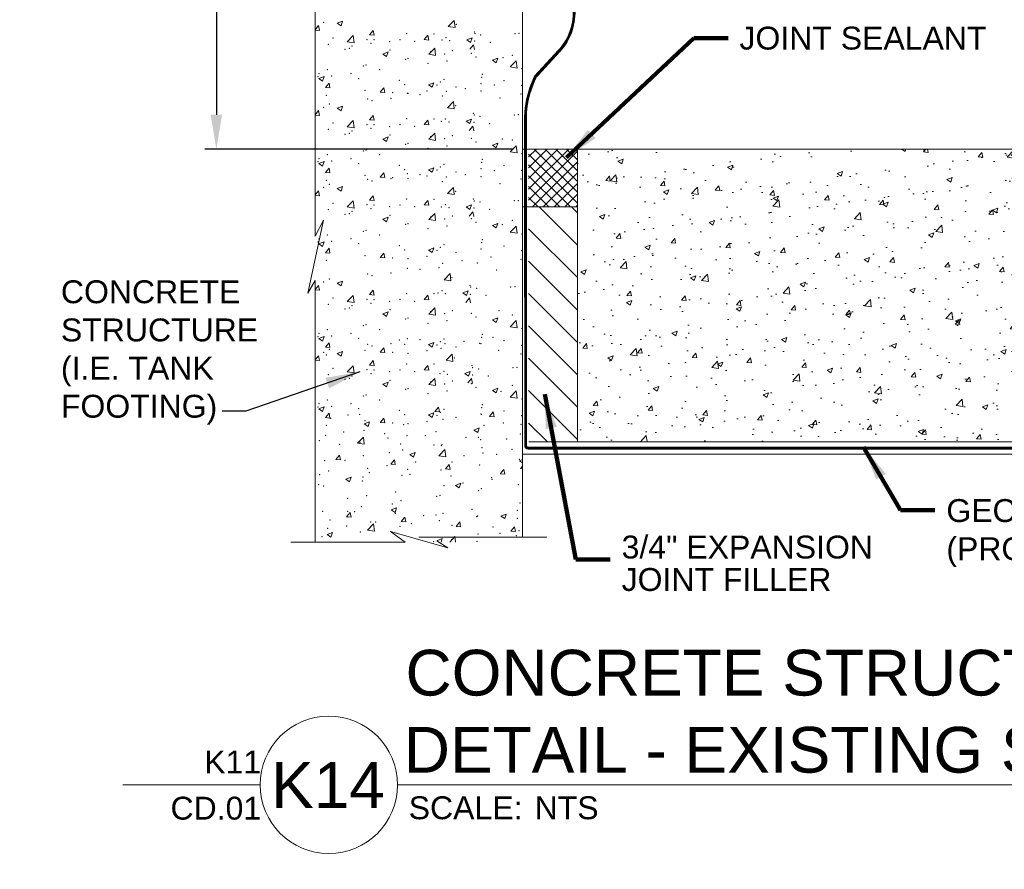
# Model space of a CAD drawing. Header units: inches. Extents: x -1135 to -511, y 39 to 358.
# Tile 22 of 26: x -747 to -683, y 196 to 251. Entities that reach past the tile are written whole.
import ezdxf
from ezdxf.enums import TextEntityAlignment as Align

# ---------------------------------------------------------------- set-up
doc = ezdxf.new("R2010")
doc.units = ezdxf.units.IN
doc.header["$MEASUREMENT"] = 0
doc.layers.get('DefPoints').update_dxf_attribs({"lineweight": 0})
for name, color, linetype, lineweight in [('C-Detl-Grph-Wt 0', 4, 'Continuous', 0), ('G-ANNO-DIMS', 7, 'Continuous', 0), ('G-ANNO-MASK', 16, 'Continuous', 0), ('G-ANNO-NOTE', 4, 'Continuous', 30), ('G-ANNO-PATT', 250, 'Continuous', 0)]:
    doc.layers.add(name, color=color, linetype=linetype, lineweight=lineweight)
doc.layers.add('G-ANNO-NPLT', color=1, linetype='Continuous', lineweight=0, plot=False)
doc.styles.add("AEC_AC_05ArchDims-CC_1_1'", font='arial.ttf', dxfattribs={"height": 1.5})
doc.styles.add("AEC_AC_44Text-LeftTop_1_1'", font='arial.ttf', dxfattribs={"height": 1.5})
doc.styles.add('Arial', font='arial.ttf')
doc.styles.add('Style-Arial', font='arial.ttf')
doc.dimstyles.new("AEC_AC_05_Arch-Dims_1_1'", dxfattribs={"dimtxt": 1.5, "dimasz": 2.25, "dimexe": 0.75, "dimexo": 0.75, "dimgap": 0.75, "dimtad": 1, "dimdec": 4, "dimzin": 15, "dimdsep": 46, "dimlunit": 4, "dimtxsty": "AEC_AC_05ArchDims-CC_1_1'", "dimcen": 0.09, "dimclrd": 256, "dimclre": 256, "dimazin": 2, "dimtfac": 0.7, "dimtdec": 4, "dimtix": 1, "dimtmove": 1, "dimatfit": 3, "dimfxl": 1, "dimfrac": 1, "dimtolj": 1, "dimtzin": 15, "dimlwd": 30, "dimlwe": 30, "dimarcsym": 0})
doc.dimstyles.new("AEC_AC_44_Notes_1_1'", dxfattribs={"dimtxt": 1.5, "dimasz": 2.25, "dimexe": 0.75, "dimexo": 0.75, "dimgap": 0.75, "dimtad": 1, "dimjust": 1, "dimdec": 3, "dimzin": 15, "dimdsep": 46, "dimlunit": 5, "dimtxsty": "AEC_AC_44Text-LeftTop_1_1'", "dimblk": 'NONE', "dimcen": 0.09, "dimclrd": 256, "dimclre": 256, "dimazin": 2, "dimtfac": 0.7, "dimtdec": 3, "dimtmove": 1, "dimatfit": 1, "dimfxl": 1, "dimfrac": 1, "dimtolj": 1, "dimtzin": 15, "dimlwd": 30, "dimlwe": 30, "dimarcsym": 0})

# ---------------------------------------------------------------- blocks, each defined once
blk = doc.blocks.new('_None')
blk = doc.blocks.new('*D69')
at = {"layer": 'DefPoints', "color": 0, "transparency": 16777216}
for p in [(-717.891, 271.947), (-734.202, 242.719), (-714.047, 242.719)]:
    blk.add_point(p, dxfattribs=at)
at = {"layer": 'G-ANNO-DIMS', "lineweight": 25, "transparency": 16777216}
for p, q in [((-718.641, 271.947), (-734.952, 271.947)), ((-714.797, 242.719), (-734.952, 242.719))]:
    blk.add_line(p, q, dxfattribs=at)
at = {"layer": 'G-ANNO-DIMS', "lineweight": -2, "transparency": 16777216}
blk.add_line((-734.202, 269.697), (-734.202, 244.969), dxfattribs=at)
at = {"layer": 'G-ANNO-DIMS', "transparency": 16777216}
for points in [[(-734.577, 269.697), (-733.827, 269.697), (-734.202, 271.947)], [(-734.577, 244.969), (-733.827, 244.969), (-734.202, 242.719)]]:
    blk.add_solid(points, dxfattribs=at)
at = {"layer": 'G-ANNO-DIMS', "color": 0, "lineweight": 25, "transparency": 16777216, "insert": (-735.717, 257.333), "char_height": 1.5, "attachment_point": 5, "rotation": 90, "style": "AEC_AC_05ArchDims-CC_1_1'"}
blk.add_mtext('\\A1;8"', dxfattribs=at)
blk = doc.blocks.new('*U73')
at = {"color": 5}
blk.add_line((0, 0), (6.5588, 0), dxfattribs=at)
blk.add_lwpolyline([(-0.75, 0), (-1.5, 0)], dxfattribs=at)
blk.add_circle((-0.375, 0), 0.375, dxfattribs=at)
at = {"style": 'Arial'}
blk.add_text('SCALE:', height=0.125, dxfattribs=at).set_placement((0.0614, -0.0625), align=Align.TOP_LEFT)
blk.add_attdef('TITLE', text='', height=0.25, dxfattribs=at).set_placement((0.0614, 0.0625), align=Align.BOTTOM_LEFT)
for tag, p, height in [('REFDETL_001', (-0.9874, 0.0646), 0.125), ('DETAIL_001', (-0.6073, -0.125), 0.25), ('DWGREF_001', (-1.2397, -0.1896), 0.125)]:
    blk.add_attdef(tag, p, '', height=height, dxfattribs=at)
blk.add_attdef('SCALE', text='', height=0.125, dxfattribs=at).set_placement((0.7489, -0.0625), align=Align.TOP_LEFT)

msp = doc.modelspace()

# ---------------------------------------------------------------- hatches: boundary and pattern name
at = {"layer": 'G-ANNO-PATT'}
h = msp.add_hatch(dxfattribs=at)
h.set_pattern_fill('ANSI37', color=256, style=0, pattern_type=2)
h.set_pattern_definition([(135, (-712.24716, 240.88284), (-0.35355, -0.35355), []), (225, (-712.24716, 240.88284), (0.35355, -0.35355), [])])
h.paths.add_polyline_path([(-710.54524, 242.71914), (-713.74907, 242.71914), (-713.74907, 238.93277), (-710.54524, 238.93277)])
h = msp.add_hatch(dxfattribs=at)
h.set_pattern_fill('AR-CONC', color=256, scale=0.5)
h.set_pattern_definition([(50, (-667.0517, 244.4088), (3.5863, -0.31376), [0.375, -4.125]), (355, (-667.0517, 244.4088), (-0.69376, 3.76096), [0.3, -3.3]), (100.4514, (-666.753, 244.3826), (2.89254, 3.4472), [0.3187, -3.5057]), (46.184, (-667.0517, 245.409), (5.3362, -0.8276), [0.5625, -6.1875]), (96.636, (-666.607, 245.34), (4.6733, 4.8706), [0.47805, -5.25857]), (351.184, (-667.052, 245.409), (4.6733, 4.8706), [0.45, -4.95]), (21, (-666.5517, 245.1588), (2.98454, -2.0131), [0.375, -4.125]), (326, (-666.5517, 245.1588), (1.21658, 3.62575), [0.3, -3.3]), (71.4514, (-666.303, 244.991), (4.2011, 1.61266), [0.3187, -3.5057]), (37.5, (-667.0517, 244.4088), (0.0608, 1.66447), [0, -3.26, 0, -3.35, 0, -3.3125]), (7.5, (-667.0517, 244.4088), (1.31535, 1.97206), [0, -1.91, 0, -3.185, 0, -1.2625]), (327.5, (-668.1667, 244.4088), (2.669112, -0.112774), [0, -1.25, 0, -3.9, 0, -5.175]), (317.5, (-668.6667, 244.4088), (2.91593, 0.50052), [0, -1.625, 0, -2.59, 0, -3.675])])
h.paths.add_polyline_path([(-643.87529, 242.71914), (-710.54524, 242.71914), (-710.54524, 223.5319), (-643.87529, 223.5319), (-643.87529, 231.81969), (-644.50027, 230.8378), (-643.30582, 234.80818), (-643.87529, 234.22286)])
h = msp.add_hatch(dxfattribs=at)
h.set_pattern_fill('ANSI31', color=256, style=0, pattern_type=2)
h.set_pattern_definition([(135, (-712.2727, 229.6573), (-1.06066, -1.06066), [])])
edge = h.paths.add_edge_path()
edge.add_arc((-713.75775, 223.38998), 0.12897, 86.140113, 176.140113)
edge.add_line((-713.88643, 223.39866), (-713.88643, 223.5319))
edge.add_line((-713.88643, 223.5319), (-710.54524, 223.5319))
edge.add_line((-710.54524, 223.5319), (-710.54524, 231.86959))
edge.add_line((-710.54524, 231.86959), (-710.54524, 234.56512))
edge.add_line((-710.54524, 234.56512), (-710.54524, 238.93277))
edge.add_line((-710.54524, 238.93277), (-713.74907, 238.93277))
edge.add_line((-713.74907, 238.93277), (-713.74907, 233.12552))
edge.add_line((-713.74907, 233.12552), (-713.74907, 230.88574))
edge.add_line((-713.74907, 230.88574), (-713.74907, 230.76519))
edge.add_line((-713.74907, 230.76519), (-713.74907, 223.51866))

# ---------------------------------------------------------------- linework, layer by layer
at = {"layer": 'C-Detl-Grph-Wt 0', "ltscale": 0.022277}
for p, q in [((-643.87529, 242.71914, 0.00019), (-714.14285, 242.71914, 0.00019)), ((-710.54524, 242.71914, 0.00019), (-714.14285, 242.71914, 0.00019)), ((-710.54524, 242.71914, 0.00019), (-710.54524, 223.5319, 0.00019)), ((-710.54524, 238.93277, 0.00019), (-714.14285, 238.93277, 0.00019))]:
    msp.add_line(p, q, dxfattribs=at)
at = {"layer": 'G-ANNO-MASK'}
for p, q in [((-727.73384, 276.85532), (-727.73384, 237.01511)), ((-714.14285, 276.85532), (-714.14285, 241.76054)), ((-714.14285, 241.75482), (-714.14285, 217.29773)), ((-727.73384, 234.09959), (-727.73384, 216.97125)), ((-713.73817, 223.5319, 0.00019), (-643.87529, 223.5319, 0.00019)), ((-714.14285, 222.73211, 0.00038), (-643.87529, 222.73211, 0.00019)), ((-721.83775, 216.97125), (-729.33278, 216.97125)), ((-712.54391, 217.29773, 0.00019), (-720.93357, 217.29773, 0.00019))]:
    msp.add_line(p, q, dxfattribs=at)
at = {"layer": 'G-ANNO-MASK', "ltscale": 0.022277}
for p, q in [((-714.0015, 223.29076), (-714.01169, 242.71914)), ((-713.8815, 223.29858), (-713.89169, 242.71914)), ((-713.7815, 223.19863), (-643.87529, 223.19863)), ((-713.77556, 223.06539), (-643.87529, 223.06539))]:
    msp.add_line(p, q, dxfattribs=at)
for points in [[(-712.6137, 269.57041, -0.16923182), (-712.68689, 269.34586), (-713.92445, 267.47684, 0.28456222), (-713.4814, 265.35877, -0.44876758), (-712.9582, 259.97069, 0.48062753), (-712.31215, 254.5826, -0.44876758), (-711.78895, 249.19451), (-713.35144, 247.49451, 0.12343008), (-714.01169, 244.37078), (-714.01169, 242.71914)], [(-713.89169, 242.71914), (-713.89169, 244.37303, -0.12022072), (-713.27983, 247.36638, -0.12224762), (-713.12713, 247.56123), (-711.70074, 249.11315, 0.4491173), (-712.24512, 254.68223, -0.48119496), (-712.87138, 259.88783, 0.44802595), (-713.40174, 265.44918, -0.28112729), (-713.8164, 267.42266), (-712.54939, 269.33615, 0.15301574), (-712.50373, 269.57283, 0.15301574)]]:
    msp.add_lwpolyline(points, format="xyb", dxfattribs=at)
at = {"layer": 'G-ANNO-MASK', "flags": 128}
for points in [[(-727.73384, 237.01511), (-727.17548, 238.06362), (-728.21288, 233.27791), (-727.73384, 234.09959)], [(-721.83775, 216.97125), (-722.79267, 217.65175), (-719.04119, 216.59055), (-719.61859, 216.97125)]]:
    msp.add_lwpolyline(points, dxfattribs=at)
at = {"layer": 'G-ANNO-MASK', "ltscale": 0.022277}
for centre, radius, start, end in [((-713.77385, 223.29303), 0.22766, 180.5721104, 269.5698871), ((-713.7815, 223.29863), 0.1, 180.0300572, 270)]:
    msp.add_arc(centre, radius, start, end, dxfattribs=at)
at = {"layer": 'G-ANNO-NPLT'}
msp.add_3dface([(-620.8441, 285.13311, -3.51772), (-980.8441, 285.13311, -3.51772), (-980.8441, 39.13311, -3.51772), (-620.8441, 39.13311, -3.51772)], dxfattribs=at)
at = {"layer": 'G-ANNO-PATT'}
for p, q in [((-726.27967, 250.96196), (-725.92958, 251.09635)), ((-726.27967, 250.96196), (-726.03096, 250.7942)), ((-726.03096, 250.7942), (-725.92958, 251.09635)), ((-719.01242, 250.74936), (-718.62297, 251.15524)), ((-718.56774, 250.68038), (-718.62298, 251.15523)), ((-727.73384, 250.54282), (-727.51149, 250.8078)), ((-727.73384, 250.5189), (-727.45368, 250.49439)), ((-727.45368, 250.49438), (-727.51149, 250.80779)), ((-724.16624, 250.20677), (-723.92519, 250.49404)), ((-723.86738, 250.18062), (-723.92519, 250.49403)), ((-719.01242, 250.74935), (-718.56774, 250.68038)), ((-725.62156, 249.75646), (-725.23212, 250.16234)), ((-725.62156, 249.75645), (-725.17688, 249.68748)), ((-725.17688, 249.68748), (-725.23212, 250.16233)), ((-724.16624, 250.20677), (-723.86738, 250.18062)), ((-720.57994, 249.89301), (-720.33889, 250.18028)), ((-720.57994, 249.89301), (-720.28108, 249.86686)), ((-720.28108, 249.86686), (-720.33889, 250.18027)), ((-717.79105, 249.88242), (-717.44096, 250.01681)), ((-717.79105, 249.88242), (-717.54234, 249.71466)), ((-717.54234, 249.71466), (-717.44096, 250.0168)), ((-723.29513, 248.94887), (-722.94504, 249.08326)), ((-723.04642, 248.78111), (-722.94504, 249.08325)), ((-720.28535, 248.92886), (-719.89591, 249.33475)), ((-719.84068, 248.85989), (-719.89592, 249.33473)), ((-717.58796, 249.26244), (-717.34691, 249.54971)), ((-717.2891, 249.23629), (-717.34691, 249.5497)), ((-723.29513, 248.94887), (-723.04642, 248.78111)), ((-720.28536, 248.92885), (-719.84067, 248.85989)), ((-716.10949, 248.54843), (-715.75939, 248.68282)), ((-716.10948, 248.54843), (-715.86077, 248.38067)), ((-715.86077, 248.38067), (-715.75939, 248.68281)), ((-714.94915, 248.10127), (-714.5597, 248.50715)), ((-714.50447, 248.03229), (-714.55971, 248.50714)), ((-714.94915, 248.10125), (-714.50447, 248.03229)), ((-727.49625, 247.33621), (-727.14615, 247.4706)), ((-727.49624, 247.33621), (-727.24753, 247.16845)), ((-727.24753, 247.16845), (-727.14615, 247.47059)), ((-727.05878, 246.75957), (-726.81774, 247.04684)), ((-726.75992, 246.73342), (-726.81774, 247.04683)), ((-720.3106, 246.93577), (-719.96051, 247.07016)), ((-720.06189, 246.76801), (-719.9605, 247.07016)), ((-727.05878, 246.75957), (-726.75992, 246.73342)), ((-723.47248, 246.44581), (-723.23144, 246.73308)), ((-723.47248, 246.44581), (-723.17362, 246.41966)), ((-723.17362, 246.41966), (-723.23144, 246.73307)), ((-720.3106, 246.93577), (-720.06189, 246.76802)), ((-719.05759, 245.42287), (-718.66814, 245.82875)), ((-718.61291, 245.35389), (-718.66815, 245.82874)), ((-727.73384, 244.97478), (-727.51149, 245.23976)), ((-727.45368, 244.92634), (-727.51149, 245.23975)), ((-726.27967, 245.39392), (-725.92958, 245.52831)), ((-726.27967, 245.39392), (-726.03096, 245.22616)), ((-726.03096, 245.22616), (-725.92958, 245.5283)), ((-719.05759, 245.42286), (-718.6129, 245.35389)), ((-727.73384, 244.95085), (-727.45368, 244.92634)), ((-725.62156, 244.18842), (-725.23212, 244.5943)), ((-725.17688, 244.11944), (-725.23212, 244.59429)), ((-724.16624, 244.63873), (-723.92519, 244.92599)), ((-724.16624, 244.63873), (-723.86738, 244.61258)), ((-723.86738, 244.61258), (-723.92519, 244.92599)), ((-720.57994, 244.32497), (-720.33889, 244.61223)), ((-720.28108, 244.29882), (-720.33889, 244.61223)), ((-717.83622, 244.55593), (-717.48613, 244.69032)), ((-717.83622, 244.55593), (-717.58751, 244.38817)), ((-717.58751, 244.38817), (-717.48613, 244.69031)), ((-725.62156, 244.18841), (-725.17688, 244.11944)), ((-720.57994, 244.32497), (-720.28108, 244.29882)), ((-717.63312, 243.93595), (-717.39208, 244.22322)), ((-717.33427, 243.9098), (-717.39208, 244.22321)), ((-723.29513, 243.38083), (-722.94504, 243.51521)), ((-723.29513, 243.38083), (-723.04642, 243.21307)), ((-723.04642, 243.21306), (-722.94504, 243.51521)), ((-720.28536, 243.36081), (-719.84067, 243.29184)), ((-720.28535, 243.36082), (-719.89591, 243.7667)), ((-719.84068, 243.29184), (-719.89592, 243.76669)), ((-716.10949, 242.98039), (-715.75939, 243.11478)), ((-716.10948, 242.98039), (-715.86077, 242.81263)), ((-715.86077, 242.81262), (-715.75939, 243.11477)), ((-714.94915, 242.53322), (-714.5597, 242.93911)), ((-714.94915, 242.53321), (-714.50447, 242.46424)), ((-714.50447, 242.46424), (-714.55971, 242.93909)), ((-727.49625, 241.76817), (-727.14615, 241.90256)), ((-727.24753, 241.60041), (-727.14615, 241.90255)), ((-727.49624, 241.76817), (-727.24753, 241.60041)), ((-727.05878, 241.19153), (-726.81774, 241.47879)), ((-726.75992, 241.16538), (-726.81774, 241.47879)), ((-720.3106, 241.36773), (-719.96051, 241.50212)), ((-720.3106, 241.36773), (-720.06189, 241.19997)), ((-720.06189, 241.19997), (-719.9605, 241.50211)), ((-727.05878, 241.19153), (-726.75992, 241.16538)), ((-723.47248, 240.87777), (-723.23144, 241.16503)), ((-723.47248, 240.87777), (-723.17362, 240.85162)), ((-723.17362, 240.85162), (-723.23144, 241.16503)), ((-727.73384, 239.71466), (-727.51149, 239.97964)), ((-727.45368, 239.66622), (-727.51149, 239.97963)), ((-726.27967, 240.1338), (-725.92958, 240.26819)), ((-726.27967, 240.1338), (-726.03096, 239.96605)), ((-726.03096, 239.96604), (-725.92958, 240.26819)), ((-719.05795, 239.80538), (-718.6685, 240.21126)), ((-718.61327, 239.73641), (-718.66851, 240.21126)), ((-727.73384, 239.69074), (-727.45368, 239.66623)), ((-725.62156, 238.9283), (-725.23212, 239.33418)), ((-725.17688, 238.85933), (-725.23212, 239.33417)), ((-724.16624, 239.37861), (-723.92519, 239.66588)), ((-724.16624, 239.37861), (-723.86738, 239.35247)), ((-723.86738, 239.35246), (-723.92519, 239.66587)), ((-720.57994, 239.06485), (-720.33889, 239.35212)), ((-720.28108, 239.0387), (-720.33889, 239.35211)), ((-719.05795, 239.80537), (-718.61327, 239.73641)), ((-725.62156, 238.92829), (-725.17688, 238.85932)), ((-720.57994, 239.06485), (-720.28108, 239.0387)), ((-717.83658, 238.93844), (-717.48649, 239.07283)), ((-717.83658, 238.93844), (-717.58787, 238.77068)), ((-717.58787, 238.77068), (-717.48649, 239.07283)), ((-723.29513, 238.12071), (-722.94504, 238.2551)), ((-723.29513, 238.12071), (-723.04642, 237.95295)), ((-723.04642, 237.95295), (-722.94504, 238.25509)), ((-720.28536, 238.10069), (-719.84067, 238.03173)), ((-720.28535, 238.1007), (-719.89591, 238.50659)), ((-719.84068, 238.03173), (-719.89592, 238.50658)), ((-717.63349, 238.31846), (-717.39244, 238.60573)), ((-717.33463, 238.29231), (-717.39244, 238.60572)), ((-716.10949, 237.72027), (-715.75939, 237.85466)), ((-716.10948, 237.72027), (-715.86077, 237.55251)), ((-715.86077, 237.55251), (-715.75939, 237.85465)), ((-714.94915, 237.27311), (-714.5597, 237.67899)), ((-714.50447, 237.20413), (-714.55971, 237.67898)), ((-714.94915, 237.27309), (-714.50447, 237.20413)), ((-727.49625, 236.50805), (-727.14615, 236.64244)), ((-727.49624, 236.50805), (-727.24753, 236.3403)), ((-727.24753, 236.34029), (-727.14615, 236.64244)), ((-727.05878, 235.93141), (-726.81774, 236.21868)), ((-726.75992, 235.90526), (-726.81774, 236.21867)), ((-720.3106, 236.10762), (-719.96051, 236.242)), ((-720.3106, 236.10761), (-720.06189, 235.93986)), ((-720.06189, 235.93985), (-719.9605, 236.242)), ((-727.05878, 235.93141), (-726.75992, 235.90527)), ((-723.47248, 235.61765), (-723.23144, 235.90492)), ((-723.47248, 235.61765), (-723.17362, 235.5915)), ((-723.17362, 235.5915), (-723.23144, 235.90491)), ((-719.28379, 234.16291), (-718.89435, 234.56879)), ((-719.28379, 234.1629), (-718.83911, 234.09394)), ((-718.83911, 234.09394), (-718.89435, 234.56879)), ((-727.73384, 233.51781), (-727.51149, 233.78279)), ((-727.45368, 233.46937), (-727.51149, 233.78278)), ((-726.27967, 233.93695), (-725.92958, 234.07134)), ((-726.27967, 233.93695), (-726.03096, 233.76919)), ((-726.03096, 233.76919), (-725.92958, 234.07134)), ((-727.73384, 233.49389), (-727.45368, 233.46938)), ((-725.62156, 232.73145), (-725.23212, 233.13733)), ((-725.17688, 232.66247), (-725.23212, 233.13732)), ((-724.16624, 233.18176), (-723.92519, 233.46903)), ((-724.16624, 233.18176), (-723.86738, 233.15561)), ((-723.86738, 233.15561), (-723.92519, 233.46902)), ((-720.57994, 232.868), (-720.33889, 233.15527)), ((-720.57994, 232.868), (-720.28108, 232.84185)), ((-720.28108, 232.84185), (-720.33889, 233.15526)), ((-718.06243, 233.29598), (-717.71233, 233.43036)), ((-718.06242, 233.29597), (-717.81371, 233.12822)), ((-717.85933, 232.67599), (-717.61828, 232.96326)), ((-717.81371, 233.12821), (-717.71233, 233.43036)), ((-717.56047, 232.64984), (-717.61828, 232.96326)), ((-725.62156, 232.73144), (-725.17688, 232.66247)), ((-720.28535, 231.90385), (-719.89591, 232.30974)), ((-719.84068, 231.83488), (-719.89592, 232.30973)), ((-723.29513, 231.92386), (-722.94504, 232.05825)), ((-723.29513, 231.92386), (-723.04642, 231.7561)), ((-723.04642, 231.7561), (-722.94504, 232.05824)), ((-720.28536, 231.90384), (-719.84067, 231.83488)), ((-716.10949, 231.52342), (-715.75939, 231.65781)), ((-715.86077, 231.35566), (-715.75939, 231.6578)), ((-716.10948, 231.52342), (-715.86077, 231.35566)), ((-714.94915, 231.07626), (-714.5597, 231.48214)), ((-714.94915, 231.07624), (-714.50447, 231.00728)), ((-714.50447, 231.00728), (-714.55971, 231.48213)), ((-727.49625, 230.3112), (-727.14615, 230.44559)), ((-727.49624, 230.3112), (-727.24753, 230.14344)), ((-727.24753, 230.14344), (-727.14615, 230.44559)), ((-727.05878, 229.73456), (-726.81774, 230.02183)), ((-727.05878, 229.73456), (-726.75992, 229.70842)), ((-726.75992, 229.70841), (-726.81774, 230.02182)), ((-723.47248, 229.4208), (-723.23144, 229.70807)), ((-723.17362, 229.39465), (-723.23144, 229.70806)), ((-720.3106, 229.91076), (-719.96051, 230.04515)), ((-720.3106, 229.91076), (-720.06189, 229.74301)), ((-720.06189, 229.743), (-719.9605, 230.04515)), ((-727.73384, 228.9062), (-727.51149, 229.17118)), ((-727.45368, 228.85776), (-727.51149, 229.17117)), ((-726.27967, 229.32534), (-725.92958, 229.45973)), ((-726.27967, 229.32534), (-726.03096, 229.15759)), ((-726.03096, 229.15758), (-725.92958, 229.45973)), ((-723.47248, 229.4208), (-723.17362, 229.39465)), ((-719.14828, 228.88156), (-718.75884, 229.28744)), ((-718.70361, 228.81259), (-718.75885, 229.28744)), ((-727.73384, 228.88228), (-727.45368, 228.85777)), ((-725.62156, 228.11984), (-725.23212, 228.52572)), ((-725.17688, 228.05087), (-725.23212, 228.52571)), ((-724.16624, 228.57015), (-723.92519, 228.85742)), ((-724.16624, 228.57015), (-723.86738, 228.54401)), ((-723.86738, 228.544), (-723.92519, 228.85741)), ((-720.57994, 228.25639), (-720.33889, 228.54366)), ((-720.28108, 228.23024), (-720.33889, 228.54365)), ((-719.14829, 228.88156), (-718.7036, 228.81259)), ((-725.62156, 228.11983), (-725.17688, 228.05087)), ((-720.57994, 228.25639), (-720.28108, 228.23024)), ((-720.28535, 227.29224), (-719.89591, 227.69813)), ((-719.84068, 227.22327), (-719.89592, 227.69812)), ((-717.92692, 228.01463), (-717.57683, 228.14901)), ((-717.92692, 228.01463), (-717.67821, 227.84687)), ((-717.67821, 227.84686), (-717.57683, 228.14901)), ((-723.29513, 227.31225), (-722.94504, 227.44664)), ((-723.29513, 227.31225), (-723.04642, 227.14449)), ((-723.04642, 227.14449), (-722.94504, 227.44663)), ((-720.28536, 227.29223), (-719.84067, 227.22327)), ((-717.72382, 227.39464), (-717.48278, 227.68191)), ((-717.42496, 227.36849), (-717.48278, 227.68191)), ((-716.10949, 226.91181), (-715.75939, 227.0462)), ((-716.10948, 226.91181), (-715.86077, 226.74405)), ((-715.86077, 226.74405), (-715.75939, 227.04619)), ((-714.94915, 226.46465), (-714.5597, 226.87053)), ((-714.94915, 226.46463), (-714.50447, 226.39567)), ((-714.50447, 226.39567), (-714.55971, 226.87052)), ((-727.49625, 225.69959), (-727.14615, 225.83398)), ((-727.24753, 225.53183), (-727.14615, 225.83398)), ((-719.88618, 225.52085), (-719.64514, 225.80811)), ((-719.58732, 225.4947), (-719.64513, 225.80811)), ((-727.49624, 225.69959), (-727.24753, 225.53184)), ((-727.05878, 225.12295), (-726.81774, 225.41022)), ((-727.05878, 225.12295), (-726.75992, 225.09681)), ((-726.75992, 225.0968), (-726.81774, 225.41021)), ((-720.3106, 225.29916), (-719.96051, 225.43354)), ((-720.3106, 225.29915), (-720.06189, 225.1314)), ((-720.06189, 225.13139), (-719.9605, 225.43354)), ((-719.88618, 225.52085), (-719.58732, 225.4947)), ((-716.29988, 225.20709), (-716.05884, 225.49435)), ((-716.29988, 225.20709), (-716.00102, 225.18094)), ((-716.00102, 225.18094), (-716.05883, 225.49435)), ((-724.51171, 224.71192), (-724.16162, 224.84631)), ((-724.51171, 224.71192), (-724.263, 224.54416)), ((-724.263, 224.54415), (-724.16162, 224.8463)), ((-723.47248, 224.80919), (-723.23144, 225.09646)), ((-723.47248, 224.80919), (-723.17362, 224.78305)), ((-723.17362, 224.78304), (-723.23144, 225.09645)), ((-724.95866, 223.44707), (-724.56922, 223.85295)), ((-724.51399, 223.37809), (-724.56923, 223.85294)), ((-717.32606, 224.31148), (-716.97597, 224.44587)), ((-717.32606, 224.31148), (-717.07735, 224.14372)), ((-717.07735, 224.14372), (-716.97597, 224.44586)), ((-724.95867, 223.44706), (-724.51398, 223.37809)), ((-726.36503, 222.38741), (-726.12398, 222.67468)), ((-726.06617, 222.36126), (-726.12398, 222.67467)), ((-721.52718, 222.69882), (-721.17708, 222.83321)), ((-721.52717, 222.69882), (-721.27846, 222.53106)), ((-721.27846, 222.53106), (-721.17708, 222.8332)), ((-719.62246, 222.61947), (-719.23301, 223.02536)), ((-719.62246, 222.61946), (-719.17778, 222.55049)), ((-719.17778, 222.55049), (-719.23302, 223.02534)), ((-726.36502, 222.38741), (-726.06617, 222.36126)), ((-722.77873, 222.07365), (-722.53768, 222.36091)), ((-722.77872, 222.07365), (-722.47987, 222.0475)), ((-722.47987, 222.0475), (-722.53768, 222.36091)), ((-719.19243, 221.75989), (-718.95138, 222.04715)), ((-718.89356, 221.73374), (-718.95138, 222.04715)), ((-714.34153, 222.29839), (-714.14285, 222.37465)), ((-714.34153, 222.29838), (-714.14285, 222.16437)), ((-714.28625, 221.79188), (-714.14285, 221.94133)), ((-719.19242, 221.75989), (-718.89356, 221.73374)), ((-715.60612, 221.44613), (-715.36508, 221.73339)), ((-715.60612, 221.44613), (-715.30726, 221.41998)), ((-715.30726, 221.41998), (-715.36508, 221.73339)), ((-714.28626, 221.79186), (-714.14285, 221.76962)), ((-725.72829, 221.08617), (-725.3782, 221.22056)), ((-725.72828, 221.08617), (-725.47957, 220.91841)), ((-725.47958, 220.9184), (-725.37819, 221.22055)), ((-718.54264, 220.68573), (-718.19255, 220.82012)), ((-718.54264, 220.68573), (-718.29393, 220.51797)), ((-718.29393, 220.51796), (-718.19255, 220.82011)), ((-725.67127, 218.62645), (-725.43022, 218.91371)), ((-725.37241, 218.6003), (-725.43022, 218.91371)), ((-722.74375, 219.07307), (-722.39366, 219.20746)), ((-722.74375, 219.07307), (-722.49504, 218.90531)), ((-722.49504, 218.90531), (-722.39366, 219.20745)), ((-715.55811, 218.67264), (-715.20801, 218.80702)), ((-715.5581, 218.67263), (-715.30939, 218.50488)), ((-715.30939, 218.50487), (-715.20801, 218.80702)), ((-725.67127, 218.62645), (-725.37241, 218.6003)), ((-724.29576, 217.74888), (-723.90632, 218.15476)), ((-723.85109, 217.6799), (-723.90633, 218.15475)), ((-722.08497, 218.31269), (-721.84392, 218.59995)), ((-722.08497, 218.31269), (-721.78611, 218.28654)), ((-721.78611, 218.28654), (-721.84392, 218.59995)), ((-718.49867, 217.99893), (-718.25762, 218.28619)), ((-718.19981, 217.97277), (-718.25762, 218.28619)), ((-726.94487, 217.46042), (-726.59477, 217.59481)), ((-726.94486, 217.46042), (-726.69615, 217.29266)), ((-726.69615, 217.29265), (-726.59477, 217.5948)), ((-724.29577, 217.74887), (-723.85109, 217.6799)), ((-718.49867, 217.99893), (-718.19981, 217.97278)), ((-714.91237, 217.68517), (-714.67132, 217.97243)), ((-714.91237, 217.68517), (-714.61351, 217.65902)), ((-714.61351, 217.65901), (-714.67132, 217.97243)), ((-719.75922, 217.05998), (-719.40913, 217.19437)), ((-719.75921, 217.05998), (-719.5105, 216.89222)), ((-719.5105, 216.89221), (-719.50837, 216.89858)), ((-719.48398, 216.97125), (-719.40912, 217.19436)), ((-718.91161, 216.97125), (-718.57012, 217.32717)), ((-718.52873, 216.97125), (-718.57013, 217.32715))]:
    msp.add_line(p, q, dxfattribs=at)
at = {"layer": 'G-ANNO-PATT', "ltscale": 0.022277, "const_width": 0.12}
for points in [[(-713.95114, 242.71914), (-713.95114, 244.37192, -0.12015493), (-713.33383, 247.39124, -0.11975443), (-713.16767, 247.60497), (-711.74444, 249.15346, 0.44894537), (-712.27831, 254.63287, -0.48091125), (-712.91438, 259.92888, 0.44839178), (-713.44125, 265.40443, -0.28286397), (-713.86995, 267.44945), (-712.6005, 269.36663, 0.15108934), (-712.56279, 269.56612, 0.15108934)], [(-713.94078, 223.29636, 0.41405992), (-713.77478, 223.13044)]]:
    msp.add_lwpolyline(points, format="xyb", dxfattribs=at)
at = {"layer": 'G-ANNO-PATT', "ltscale": 0.022277, "const_width": 0.12, "elevation": 0}
msp.add_lwpolyline([(-713.94095, 223.29731), (-713.95114, 242.71787)], dxfattribs=at)
at = {"layer": 'G-ANNO-PATT', "ltscale": 0.022277, "const_width": 0.133}
msp.add_lwpolyline([(-713.77478, 223.13044), (-643.87529, 223.13263)], dxfattribs=at)
at = {"layer": 'G-ANNO-PATT'}
for p in [(-727.16638, 251.03458), (-721.7428, 250.27312), (-718.48268, 250.8915), (-717.31121, 250.38806), (-717.26365, 250.2734), (-714.64209, 250.27529), (-714.36868, 250.29419), (-726.55168, 249.99683), (-724.33974, 249.89824), (-724.07228, 249.64303), (-723.88257, 249.88406), (-722.85354, 249.76586), (-722.17862, 249.89234), (-721.21345, 249.77128), (-719.9376, 250.26639), (-719.41083, 249.86626), (-719.15731, 250.0241), (-718.92608, 249.82921), (-717.28461, 249.79367), (-716.8853, 250.18636), (-716.25697, 249.71644), (-726.86527, 249.57815), (-725.76947, 249.26534), (-725.49744, 249.32521), (-725.32398, 249.47824), (-722.82833, 249.21243), (-720.15922, 249.09966), (-718.73953, 249.16855), (-717.4901, 248.98689), (-721.8036, 248.60865), (-721.65546, 248.66803), (-720.33621, 248.33601), (-719.23642, 248.9607), (-719.08451, 248.50079), (-717.19085, 248.7501), (-715.42124, 248.71707), (-714.82099, 248.87411), (-726.92607, 247.91368), (-724.57139, 248.1675), (-724.40054, 248.23377), (-723.49397, 247.92028), (-714.17475, 247.99121), (-727.54644, 247.45529), (-727.48732, 247.66698), (-726.63932, 247.50619), (-725.38762, 247.67097), (-724.87733, 247.34251), (-722.20821, 247.22974), (-719.5391, 247.11697), (-719.29722, 247.29623), (-716.82998, 247.41877), (-716.77169, 247.61633), (-715.34845, 247.19377), (-724.46134, 246.5693), (-722.66184, 246.41772), (-721.8644, 246.94418), (-720.39986, 246.52874), (-719.74591, 246.91825), (-719.13883, 246.50488), (-718.5062, 246.77804), (-717.88713, 246.66967), (-716.86999, 247.00419), (-716.86967, 246.52433), (-715.99347, 246.91897), (-714.20088, 246.89142), (-726.98687, 246.24921), (-724.27894, 245.99467), (-724.00863, 245.88226), (-722.75693, 246.04705), (-721.682, 246.36955), (-721.65156, 246.36395), (-720.86327, 246.29635), (-719.3952, 246.20424), (-715.61192, 246.06554), (-714.23555, 246.32674), (-727.16638, 245.46653), (-726.80447, 245.67457), (-718.52785, 245.56501), (-721.7428, 244.70508), (-719.9376, 244.69834), (-719.456, 244.53977), (-719.20247, 244.69761), (-718.97125, 244.50272), (-717.35638, 245.06157), (-717.32978, 244.46718), (-717.30881, 244.94691), (-716.93047, 244.85986), (-714.68726, 244.9488), (-714.41385, 244.9677), (-726.86527, 244.0101), (-726.55168, 244.42879), (-725.32398, 243.9102), (-724.33974, 244.3302), (-724.07228, 244.07499), (-723.88257, 244.31602), (-722.85354, 244.19782), (-722.17862, 244.3243), (-721.21345, 244.20324), (-716.30214, 244.38995), (-725.76947, 243.69729), (-725.49744, 243.75717), (-722.82833, 243.64439), (-720.15922, 243.53162), (-719.23642, 243.39266), (-718.73953, 243.60051), (-717.4901, 243.41884), (-717.19085, 243.18206), (-715.46641, 243.39058), (-714.82099, 243.30607), (-724.57139, 242.59946), (-724.40054, 242.66573), (-721.8036, 243.04061), (-721.65546, 243.09998), (-720.33621, 242.76796), (-719.08451, 242.93275), (-727.54644, 241.88725), (-727.48732, 242.09893), (-726.92607, 242.34563), (-726.63932, 241.93814), (-725.38762, 242.10293), (-723.49397, 242.35224), (-716.77169, 242.04829), (-714.17475, 242.42317), (-724.87733, 241.77447), (-722.20821, 241.6617), (-721.8644, 241.37614), (-719.74591, 241.35021), (-719.5391, 241.54892), (-719.29722, 241.72819), (-716.86999, 241.43615), (-716.82998, 241.85073), (-715.99383, 241.30148), (-715.34845, 241.62572), (-714.20088, 241.32337), (-726.98687, 240.68116), (-724.46134, 241.00126), (-724.27894, 240.73455), (-724.00863, 240.62214), (-722.75693, 240.78693), (-722.66184, 240.84968), (-721.682, 241.10943), (-721.65156, 240.7959), (-720.86327, 241.03624), (-720.39986, 240.96069), (-719.13919, 240.88739), (-718.5062, 241.21), (-717.88749, 241.05218), (-716.87003, 240.90685), (-714.23555, 240.7587), (-727.16638, 240.20642), (-726.80447, 240.41446), (-719.39556, 240.58675), (-718.52821, 239.94752), (-715.61228, 240.44805), (-721.7428, 239.44496), (-719.9376, 239.43823), (-717.35674, 239.44408), (-717.30918, 239.32942), (-714.68763, 239.33131), (-714.41421, 239.35021), (-726.86527, 238.74999), (-726.55168, 239.16867), (-724.33974, 239.07008), (-724.07228, 238.81487), (-723.88257, 239.0559), (-722.85354, 238.9377), (-722.17862, 239.06418), (-721.21345, 238.94313), (-719.45636, 238.92228), (-719.20284, 239.08012), (-718.97161, 238.88523), (-717.33014, 238.84969), (-716.93083, 239.24238), (-716.3025, 238.77246), (-725.76947, 238.43718), (-725.49744, 238.49705), (-725.32398, 238.65008), (-722.82833, 238.38427), (-720.15922, 238.2715), (-719.23642, 238.13254), (-718.73953, 238.34039), (-717.4901, 238.15873), (-714.82099, 238.04595), (-724.40054, 237.40561), (-721.8036, 237.78049), (-721.65546, 237.83987), (-720.33621, 237.50785), (-719.08451, 237.67264), (-717.19085, 237.92194), (-715.46677, 237.77309), (-727.48732, 236.83882), (-726.92607, 237.08552), (-725.38762, 236.84282), (-724.57139, 237.33934), (-723.49397, 237.09212), (-716.77169, 236.78817), (-714.17475, 237.16305), (-727.54644, 236.62713), (-726.63932, 236.67803), (-724.87733, 236.51436), (-722.20821, 236.40158), (-721.8644, 236.11602), (-719.74591, 236.09009), (-719.5391, 236.28881), (-719.29722, 236.46808), (-716.86999, 236.17603), (-716.82998, 236.59061), (-715.34845, 236.36561), (-724.46134, 235.74114), (-722.66184, 235.58956), (-721.65156, 235.53579), (-720.39986, 235.70058), (-718.5062, 235.94988), (-716.21967, 235.65901), (-714.23555, 235.49858), (-714.20088, 236.06326), (-726.98687, 235.42105), (-721.682, 234.91258), (-720.86327, 234.83939), (-719.62141, 234.94429), (-719.36503, 235.24492), (-718.11333, 235.40971), (-717.09587, 235.26438), (-715.83812, 234.80558), (-726.80447, 234.21761), (-724.27894, 234.5377), (-724.00863, 234.42529), (-722.75693, 234.59008), (-718.75406, 234.30506), (-727.16638, 234.00957), (-717.58258, 233.80162), (-717.53502, 233.68696), (-717.15667, 233.59991), (-714.91347, 233.68884), (-714.64005, 233.70775), (-726.55168, 232.97182), (-724.33974, 232.87323), (-723.88257, 232.85905), (-722.17862, 232.86733), (-721.7428, 233.24811), (-719.9376, 233.24138), (-719.68221, 233.27982), (-719.42868, 233.43765), (-719.19745, 233.24277), (-717.55598, 233.20722), (-716.52834, 233.12999), (-726.86527, 232.55314), (-725.76947, 232.24033), (-725.49744, 232.3002), (-725.32398, 232.45323), (-724.07228, 232.61802), (-722.85354, 232.74085), (-721.21345, 232.74627), (-722.82833, 232.18742), (-721.8036, 231.58364), (-721.65546, 231.64302), (-720.15922, 232.07465), (-719.23642, 231.93569), (-718.73953, 232.14354), (-717.4901, 231.96188), (-717.19085, 231.72509), (-715.69261, 232.13062), (-714.82099, 231.8491), (-724.57139, 231.14249), (-724.40054, 231.20876), (-720.33621, 231.311), (-719.08451, 231.47579), (-714.17475, 230.9662), (-727.54644, 230.43028), (-727.48732, 230.64197), (-726.92607, 230.88867), (-726.63932, 230.48118), (-725.38762, 230.64596), (-724.87733, 230.3175), (-723.49397, 230.89527), (-721.682, 230.30097), (-716.82998, 230.39376), (-716.77169, 230.59132), (-716.08417, 230.37766), (-724.27894, 229.92609), (-724.00863, 229.81368), (-722.75693, 229.97847), (-722.20821, 230.20473), (-721.8644, 229.91917), (-720.86327, 230.22778), (-719.74591, 229.89324), (-719.5391, 230.09196), (-719.4859, 229.66294), (-719.29722, 230.27123), (-719.22952, 229.96357), (-718.5062, 229.75303), (-717.97783, 230.12836), (-716.96037, 229.98303), (-716.86999, 229.97918), (-715.34845, 230.16876), (-714.20088, 229.86641), (-727.16638, 229.39796), (-726.98687, 229.2242), (-726.80447, 229.606), (-724.46134, 229.54429), (-722.66184, 229.39271), (-721.65156, 229.33894), (-720.39986, 229.50373), (-718.61855, 229.02371), (-715.70262, 229.52423), (-714.23555, 229.30173), (-726.55168, 228.36021), (-721.7428, 228.6365), (-719.9376, 228.62977), (-717.44708, 228.52027), (-717.39951, 228.40561), (-714.77796, 228.40749), (-714.50455, 228.4264), (-726.86527, 227.94153), (-725.32398, 227.84162), (-724.33974, 228.26162), (-724.07228, 228.00641), (-723.88257, 228.24744), (-722.85354, 228.12924), (-722.17862, 228.25572), (-721.21345, 228.13467), (-719.5467, 227.99847), (-719.29317, 228.1563), (-719.06195, 227.96142), (-717.42048, 227.92587), (-717.02117, 228.31856), (-716.39284, 227.84864), (-725.76947, 227.62872), (-725.49744, 227.68859), (-722.82833, 227.57582), (-720.15922, 227.46304), (-719.23642, 227.32409), (-718.73953, 227.53193), (-717.4901, 227.35027), (-717.19085, 227.11348), (-714.82099, 227.23749), (-724.57139, 226.53088), (-724.40054, 226.59715), (-721.8036, 226.97203), (-721.65546, 227.03141), (-720.33621, 226.69939), (-719.08451, 226.86418), (-715.55711, 226.84927), (-727.54644, 225.81867), (-727.48732, 226.03036), (-726.92607, 226.27706), (-726.63932, 225.86957), (-725.38762, 226.03436), (-723.49397, 226.28366), (-716.82998, 225.78215), (-716.77169, 225.97971), (-714.17475, 226.35459), (-725.57777, 225.306), (-724.87733, 225.7059), (-724.80931, 225.33702), (-722.20821, 225.59312), (-721.8644, 225.30756), (-719.74591, 225.28163), (-719.5391, 225.48035), (-719.29722, 225.65962), (-718.5062, 225.14142), (-716.86999, 225.36757), (-716.83249, 225.34066), (-715.34845, 225.55715), (-714.20088, 225.2548), (-726.98687, 224.61259), (-726.70297, 225.08772), (-724.46134, 224.93268), (-722.66184, 224.7811), (-721.9252, 224.66851), (-721.65156, 224.72733), (-720.39986, 224.89212), (-719.35802, 225.02056), (-716.6638, 224.61051), (-715.4121, 224.7753), (-714.23555, 224.69012), (-727.04767, 223.97354), (-725.851, 224.17634), (-724.52214, 224.29363), (-723.18189, 224.06356), (-721.71521, 223.94548), (-720.51277, 223.95079), (-719.82155, 224.19478), (-717.84366, 223.83801), (-717.03642, 223.82425), (-714.29635, 224.05107), (-727.46587, 223.61749), (-726.12466, 223.36496), (-724.79676, 223.50471), (-722.96691, 223.78069), (-722.12765, 223.39194), (-719.95235, 223.32373), (-719.45854, 223.27916), (-719.41882, 223.3561), (-716.89328, 223.67619), (-715.17455, 223.72524), (-724.58294, 222.62916), (-722.86828, 222.8232), (-721.986, 223.00404), (-717.97915, 222.63845), (-716.78942, 223.16639), (-716.72745, 222.80324), (-715.83834, 222.72642), (-714.83379, 223.05254), (-727.10847, 222.30907), (-725.78421, 222.32268), (-723.03056, 221.97342), (-721.1369, 222.22272), (-718.75427, 222.22589), (-716.95408, 222.01172), (-714.35715, 222.3866), (-727.44001, 221.3929), (-726.84576, 221.63479), (-724.28226, 221.80863), (-724.17664, 221.52202), (-722.0468, 221.33957), (-721.6702, 221.72537), (-721.50753, 221.40924), (-719.47962, 221.69163), (-718.83842, 221.29647), (-727.50207, 220.72432), (-727.16927, 220.6446), (-724.64373, 220.96469), (-724.58613, 221.22484), (-719.29449, 220.66639), (-718.04279, 220.83118), (-716.16931, 221.1837), (-716.14913, 221.08049), (-714.41795, 220.72213), (-724.3459, 220.00136), (-722.45225, 220.25066), (-719.76066, 219.97559), (-719.54042, 220.02716), (-717.01488, 220.34725), (-716.84472, 220.47612), (-725.5976, 219.83657), (-722.67659, 219.47507), (-722.1076, 219.6751), (-714.30673, 219.52415), (-727.23007, 218.98013), (-725.59252, 218.97454), (-725.15032, 218.96704), (-724.70453, 219.30022), (-722.48121, 218.85427), (-720.60984, 218.69433), (-719.81209, 218.74149), (-719.35814, 218.85912), (-717.46448, 219.10843), (-717.07568, 218.68278), (-714.47875, 219.05766), (-726.76519, 218.40819), (-725.66125, 218.0293), (-724.09608, 218.29542), (-723.76759, 218.27861), (-721.42697, 218.18264), (-719.60121, 218.36269), (-718.75785, 218.06987), (-717.14298, 218.62872), (-714.47387, 218.51594), (-726.91295, 217.86451), (-724.76533, 217.63575), (-722.1684, 218.01063), (-717.05116, 217.4928), (-716.08874, 217.95709), (-715.62208, 217.55209), (-714.53955, 217.39319), (-714.37038, 217.71688), (-727.29087, 217.31566), (-719.96709, 216.99227), (-718.77983, 217.13637), (-717.13648, 217.01831)]:
    msp.add_point(p, dxfattribs=at)

# ---------------------------------------------------------------- block references
at = {"layer": 'G-ANNO-DIMS'}
ref = msp.add_blockref('*U73', (-722.33763, 201.06013), dxfattribs=dict(at, xscale=12.00000000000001, yscale=12.00000000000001, zscale=12.00000000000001))
ref.add_attrib('SCALE', 'NTS', dxfattribs={"layer": '0', "height": 1.5, "style": 'Arial'}).set_placement((-713.3508, 200.31013), align=Align.TOP_LEFT)
ref.add_attrib('TITLE_001', 'CONCRETE STRUCTURE INTERFACE', (-721.80897, 206.91226), dxfattribs={"layer": '0', "height": 3, "style": 'Arial'})
ref.add_attrib('DETAIL_001', 'K14', (-730.61832, 199.554), dxfattribs={"layer": '0', "height": 3, "style": 'Arial'})
ref.add_attrib('REFDETL_001', 'K11', (-734.99322, 201.81013), dxfattribs={"layer": '0', "height": 1.5, "style": 'Arial'})
ref.add_attrib('DWGREF_001', 'CD.01', (-737.20434, 198.78436), dxfattribs={"layer": '0', "height": 1.5, "style": 'Arial'})
ref.add_attrib('TITLE_002', 'DETAIL - EXISTING STRUCTURE', (-721.92357, 201.8611), dxfattribs={"layer": '0', "height": 3, "style": 'Arial'})

# ---------------------------------------------------------------- texts
at = {"layer": 'G-ANNO-NOTE', "char_height": 1.5}
for s, insert, attachment_point, style in [('JOINT SEALANT', (-699.93182, 249.98138, 0.00019), 4, "AEC_AC_44Text-LeftTop_1_1'"), ('CONCRETE \\PSTRUCTURE\\P(I.E. TANK \\PFOOTING)', (-744.3838, 224.66827, -0.00197), 7, 'Style-Arial'), ('GEOMEMBRANE\\P(PROVIDE SLACK)', (-686.37897, 215.33244, 0.00058), 7, 'Style-Arial')]:
    msp.add_mtext(s, dxfattribs=dict(at, insert=insert, attachment_point=attachment_point, style=style))
at = {"layer": 'G-ANNO-NOTE', "insert": (-707.65183, 217.39335, 0.00019), "char_height": 1.5, "attachment_point": 1, "line_spacing_factor": 0.85, "style": 'Style-Arial'}
msp.add_mtext('\\A1;{\\H1x;3/4\\A0;\\H1x;" EXPANSION\\PJOINT FILLER}', dxfattribs=at)

# ---------------------------------------------------------------- dimensions: what is measured, and where the dimension line sits
at = {"layer": 'G-ANNO-DIMS', "lineweight": 25}
dim = msp.add_linear_dim(base=(-734.20163, 242.71905, 0.00019), p1=(-717.8913, 271.94721, 0.00019), p2=(-714.04667, 242.71905, 0.00019), angle=270, text='8"', dimstyle="AEC_AC_05_Arch-Dims_1_1'", override={"dimlwd": 65534, "dimlwe": 25}, dxfattribs=at)
dim.commit()
dim.dimension.update_dxf_attribs({"geometry": '*D69', "text_midpoint": (-735.71749, 257.33313, 0.00019)})

# ---------------------------------------------------------------- leaders
at = {"layer": 'C-Detl-Grph-Wt 0', "ltscale": 0.022277}
msp.add_leader([(-724.8091, 228.11984), (-732.26687, 225.5432), (-733.82982, 225.5432)], dimstyle="AEC_AC_44_Notes_1_1'", override={"dimgap": 0.75, "dimtad": 0, "dimjust": 0, "dimse1": 1, "dimse2": 1, "dimatfit": 3, "dimlwd": 25, "dimlwe": 25}, dxfattribs=at)
at = {"layer": 'G-ANNO-NOTE', "annotation_type": 0, "has_hookline": 1, "hookline_direction": 0}
for points, text_width in [([(-711.25765, 242.16235, 0.00019), (-702.93182, 249.98138, 0.00019), (-700.68182, 249.98138, 0.00019)], 16.08663), ([(-712.67818, 226.66108, 0.00019), (-710.65183, 215.83849, 0.00019), (-708.40183, 215.83849, 0.00019)], 16.20634), ([(-691.80312, 223.19863, 0.00058), (-689.37897, 219.05062, 0.00058), (-687.12897, 219.05062, 0.00058)], 18.07879)]:
    msp.add_leader(points, dimstyle="AEC_AC_44_Notes_1_1'", override={"dimtad": 0, "dimclrd": 0, "dimlwd": 65534}, dxfattribs=dict(at, text_width=text_width))

doc.saveas('drawing.dxf')
